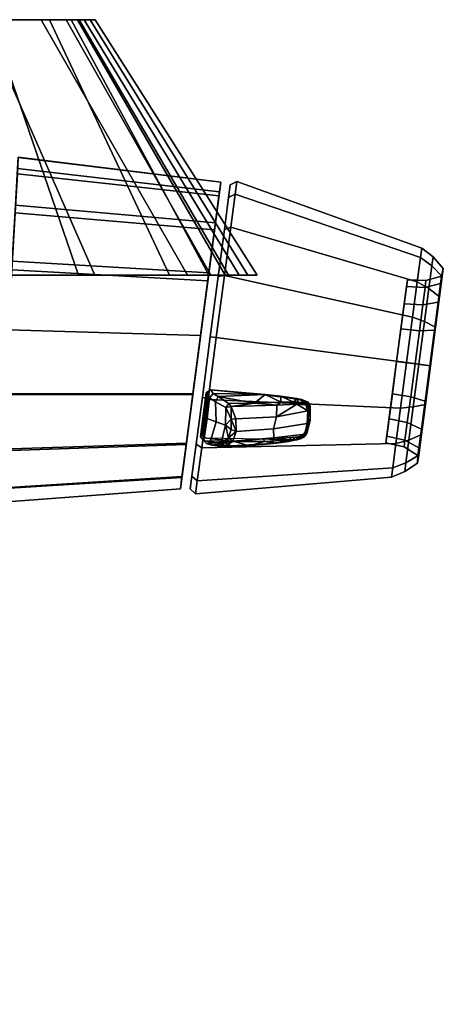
# Model space of a CAD drawing. Header units: millimetres. Extents: x -123 to 123, y -192 to 0.
# Tile 3 of 3: x 41 to 123, y -192 to 0. Entities that reach past the tile are written whole.
import ezdxf

# ---------------------------------------------------------------- set-up
doc = ezdxf.new("R2010")
doc.units = ezdxf.units.MM
doc.header["$MEASUREMENT"] = 0
doc.layers.add('CHROME01', color=9, linetype='Continuous')
doc.layers.add('CHROME03', color=250, linetype='Continuous')

msp = doc.modelspace()

# ---------------------------------------------------------------- meshes
at = {"layer": 'CHROME01'}
mesh = msp.add_polyface(dxfattribs=at)
corners = [(80.65, -49.79, 28.17), (79.45, -49.96, 27.41), (77.9, -61.71, 29.86), (79.06, -61.86, 30.69), (77.9, -61.71, -29.8), (79.45, -49.96, -27.35), (80.65, -49.79, -28.1), (79.06, -61.86, -30.62), (76.02, -61.44, 30.1), (79.95, -31.6, -0.33), (77.53, -49.95, 27.78), (78.81, -40.23, 21.18), (78.78, -40.44, -21.39), (77.51, -50.09, -27.84), (76.02, -61.44, -30.1), (39.26, -48.65, 30.19), (38.55, -60.35, 32.21), (76.02, -61.44, 30.1), (77.42, -50.81, 28.13), (39.93, -37.57, 23.66), (78.72, -40.89, 21.83), (40.37, -30.01, 13.81), (79.59, -34.31, 12.54), (40.55, -26.79, 1.38), (79.94, -31.61, 1.03), (40.55, -26.76, -0.09), (79.95, -31.6, -0.33), (40.42, -28.97, -11.07), (79.7, -33.47, -10.5), (40.02, -36.07, -21.49), (78.9, -39.53, -20.43), (39.37, -47.02, -28.56), (77.62, -49.25, -27.47), (38.55, -60.35, -31.12), (76.02, -61.44, -30.1), (55.5, 0, 0), (54.53, 0, -10.69), (53.33, 0, 16.5), (17.55, 0, 22.79), (35.13, 0, 22.16), (33.58, 0, -27.23), (17.26, 0, -27.8), (46.6, 0, 21.52), (45, 0, -26.62), (50.8, 0, 20.51), (49.85, 0, -25.46), (52.4, 0, 18.87), (52.06, 0, -21), (55.43, -49.7, -28.35), (27.88, -49.7, -29.21), (17.26, 0, -27.8), (33.58, 0, -27.23), (77.99, -49.7, -26.82), (73.5, -49.7, -27.48), (45, 0, -26.62), (49.85, 0, -25.46), (54.53, 0, -10.69), (85.2, -49.7, -11.93), (80.81, -49.7, -23), (52.06, 0, -21), (87, -49.7, 0), (55.5, 0, 0), (81.42, -49.7, 20.11), (83.55, -49.7, 17), (53.33, 0, 16.5), (52.4, 0, 18.87), (77.65, -49.7, 21.89), (50.8, 0, 20.51), (52.29, -49.7, 24.66), (70, -49.7, 23.2), (46.6, 0, 21.52), (35.13, 0, 22.16), (25.38, -49.7, 26.07), (17.55, 0, 22.79), (30.3, -21.7, -38.5), (27.11, -29.16, -38.5), (26.07, -28.07, -40), (28.8, -21.7, -40), (27.46, -14.59, -38.5), (26.37, -15.63, -40), (28.8, -21.7, -40), (20, -21.7, -40), (26.37, -15.63, -40), (30.3, -21.7, -24), (27.11, -29.16, -24), (27.11, -29.16, -38.5), (30.3, -21.7, -38.5), (27.46, -14.59, -24), (27.46, -14.59, -38.5)]
mesh.append_faces([[corners[k] for k in face] for face in [(0, 1, 2, 3), (4, 5, 6, 7), (8, 9, 10, 10), (10, 9, 11, 11), (12, 9, 13, 13), (13, 9, 14, 14), (15, 16, 17, 18), (19, 15, 18, 20), (21, 19, 20, 22), (23, 21, 22, 24), (25, 23, 24, 26), (27, 25, 26, 28), (29, 27, 28, 30), (31, 29, 30, 32), (33, 31, 32, 34), (35, 36, 37, 37), (38, 39, 40, 41), (39, 42, 43, 40), (44, 45, 43, 42), (46, 47, 45, 44), (37, 36, 47, 46), (48, 49, 50, 51), (52, 53, 54, 55), (54, 53, 48, 51), (56, 57, 58, 59), (58, 52, 55, 59), (60, 57, 56, 61), (62, 63, 64, 65), (66, 62, 65, 67), (68, 69, 70, 71), (72, 68, 71, 73), (64, 63, 60, 61), (69, 66, 67, 70), (74, 75, 76, 77), (78, 74, 77, 79), (80, 81, 82, 82), (83, 84, 85, 86), (87, 83, 86, 88)]])
mesh = msp.add_polyface(dxfattribs=at)
corners = [(75.38, -89.75, 12.21), (76.23, -83.35, 21.71), (75.15, -82.62, 21.13), (74.33, -88.85, 11.88), (77.47, -73.93, 28.17), (76.36, -73.46, 27.41), (79.06, -61.86, 30.69), (77.9, -61.71, 29.86), (77.9, -61.71, -29.8), (79.06, -61.86, -30.62), (77.47, -73.93, -28.1), (76.36, -73.46, -27.35), (76.23, -83.35, -21.64), (75.15, -82.62, -21.06), (75.38, -89.75, -12.14), (74.33, -88.85, -11.82), (75.05, -92.25, 0.03), (74.01, -91.29, 0.03), (114.04, -82.5, 15.92), (114.95, -75.59, 20.66), (77.47, -73.93, 28.17), (76.23, -83.35, 21.71), (79.06, -61.86, 30.69), (116.12, -66.74, 22.51), (117.28, -57.89, 20.66), (80.65, -49.79, 28.17), (75.05, -92.25, 0.03), (113.18, -89.02, 0.03), (113.43, -87.19, 8.96), (75.38, -89.75, 12.21), (117.28, -57.89, -20.59), (116.12, -66.74, -22.44), (79.06, -61.86, -30.62), (80.65, -49.79, -28.1), (114.95, -75.59, -20.59), (77.47, -73.93, -28.1), (114.04, -82.5, -15.86), (76.23, -83.35, -21.64), (113.43, -87.19, -8.89), (75.38, -89.75, -12.14), (114.95, -75.59, -20.59), (116.12, -66.74, -22.44), (118.5, -67.05, -21.03), (117.41, -75.35, -19.3), (114.04, -82.5, -15.86), (116.55, -81.82, -14.86), (113.43, -87.19, -8.89), (115.98, -86.22, -8.33), (113.18, -89.02, 0.03), (115.75, -87.94, 0.03), (116.55, -81.82, 14.93), (114.04, -82.5, 15.92), (113.43, -87.19, 8.96), (115.98, -86.22, 8.4), (116.12, -66.74, 22.51), (114.95, -75.59, 20.66), (117.41, -75.35, 19.37), (118.5, -67.05, 21.1), (118.59, -60.53, 15), (117.75, -66.96, 16.35), (114.17, -66.49, 16.03), (115, -60.18, 14.72), (116.9, -73.38, 15), (113.34, -72.79, 14.72), (116.24, -78.39, 11.57), (112.7, -77.7, 11.35), (115.79, -81.8, 6.51), (112.26, -81.04, 6.39), (115.62, -83.13, 0.03), (115.79, -81.8, -6.45), (112.26, -81.04, -6.32), (112.09, -82.35, 0.03), (116.24, -78.39, -11.5), (112.7, -77.7, -11.28), (117.75, -66.96, -16.28), (118.59, -60.53, -14.94), (115, -60.18, -14.65), (114.17, -66.49, -15.97), (113.34, -72.79, -14.65), (116.9, -73.38, -14.94), (72.09, -91.28, -0.33), (79.95, -31.6, -0.33), (76.02, -61.44, 30.1), (76.02, -61.44, -30.1)]
mesh.append_faces([[corners[k] for k in face] for face in [(0, 1, 2, 3), (1, 4, 5, 2), (4, 6, 7, 5), (8, 9, 10, 11), (11, 10, 12, 13), (12, 14, 15, 13), (14, 16, 17, 15), (17, 16, 0, 3), (18, 19, 20, 21), (22, 23, 24, 25), (20, 19, 23, 22), (26, 27, 28, 29), (29, 28, 18, 21), (30, 31, 32, 33), (31, 34, 35, 32), (34, 36, 37, 35), (36, 38, 39, 37), (38, 27, 26, 39), (40, 41, 42, 43), (44, 40, 43, 45), (46, 44, 45, 47), (48, 46, 47, 49), (50, 51, 52, 53), (54, 55, 56, 57), (55, 51, 50, 56), (48, 49, 53, 52), (58, 59, 60, 61), (62, 63, 60, 59), (62, 64, 65, 63), (64, 66, 67, 65), (68, 69, 70, 71), (69, 72, 73, 70), (74, 75, 76, 77), (66, 68, 71, 67), (78, 73, 72, 79), (79, 74, 77, 78), (80, 81, 82, 82), (81, 80, 83, 83)]])
mesh = msp.add_polyface(dxfattribs=at)
corners = [(81.89, -40.37, 21.71), (80.66, -40.8, 21.13), (79.45, -49.96, 27.41), (80.65, -49.79, 28.17), (82.73, -33.97, 12.21), (81.48, -34.57, 11.88), (83.06, -31.47, 0.03), (81.8, -32.13, 0.03), (82.73, -33.97, -12.14), (81.48, -34.57, -11.82), (81.89, -40.37, -21.64), (80.66, -40.8, -21.06), (79.45, -49.96, -27.35), (80.65, -49.79, -28.1), (81.89, -40.37, -21.64), (82.73, -33.97, -12.14), (118.81, -46.29, -8.89), (118.19, -50.99, -15.86), (83.06, -31.47, 0.03), (119.05, -44.46, 0.03), (82.73, -33.97, 12.21), (118.81, -46.29, 8.96), (81.89, -40.37, 21.71), (118.19, -50.99, 15.92), (80.65, -49.79, 28.17), (117.28, -57.89, 20.66), (117.28, -57.89, -20.59), (80.65, -49.79, -28.1), (122.23, -54.99, 12.48), (122.71, -51.31, 7.03), (123.05, -49.96, 7.63), (122.52, -53.95, 13.55), (123.25, -48.4, 0.03), (122.9, -49.88, 0.03), (123.05, -49.96, -7.56), (122.71, -51.31, -6.96), (122.52, -53.95, -13.49), (122.23, -54.99, -12.42), (117.28, -57.89, -20.59), (118.19, -50.99, -15.86), (120.44, -52.29, -14.86), (119.59, -58.76, -19.3), (121.75, -59.82, -17.51), (121.02, -47.89, -8.33), (118.81, -46.29, -8.89), (121.25, -46.17, 0.03), (119.05, -44.46, 0.03), (121.02, -47.89, 8.4), (120.44, -52.29, 14.93), (119.59, -58.76, 19.37), (121.75, -59.82, 17.58), (118.19, -50.99, 15.92), (117.28, -57.89, 20.66), (118.81, -46.29, 8.96), (119.25, -55.52, 11.57), (119.7, -52.11, 6.51), (122.71, -51.31, 7.03), (122.23, -54.99, 12.48), (122.23, -54.99, -12.42), (122.71, -51.31, -6.96), (119.7, -52.11, -6.45), (119.25, -55.52, -11.5), (119.87, -50.78, 0.03), (116.26, -50.62, 0.03), (116.09, -51.93, -6.32), (122.9, -49.88, 0.03), (116.09, -51.93, 6.39), (115.65, -55.27, 11.35), (115.65, -55.27, -11.28), (78.81, -40.23, 21.18), (79.95, -31.6, -0.33), (79.66, -33.78, 11.3), (78.78, -40.44, -21.39), (79.64, -33.96, -11.73)]
mesh.append_faces([[corners[k] for k in face] for face in [(0, 1, 2, 3), (0, 4, 5, 1), (4, 6, 7, 5), (7, 6, 8, 9), (9, 8, 10, 11), (12, 11, 10, 13), (14, 15, 16, 17), (15, 18, 19, 16), (18, 20, 21, 19), (22, 23, 21, 20), (24, 25, 23, 22), (17, 26, 27, 14), (28, 29, 30, 31), (32, 30, 29, 33), (34, 32, 33, 35), (36, 34, 35, 37), (38, 39, 40, 41), (36, 42, 41, 40), (40, 43, 34, 36), (40, 39, 44, 43), (45, 32, 34, 43), (44, 46, 45, 43), (45, 47, 30, 32), (47, 48, 31, 30), (49, 50, 31, 48), (51, 52, 49, 48), (53, 47, 45, 46), (51, 48, 47, 53), (54, 55, 56, 57), (58, 59, 60, 61), (60, 62, 63, 64), (62, 60, 59, 65), (62, 55, 66, 63), (65, 56, 55, 62), (54, 67, 66, 55), (61, 60, 64, 68), (69, 70, 71, 71), (70, 72, 73, 73)]])
mesh = msp.add_polyface(dxfattribs=at)
corners = [(73.23, -82.65, 21.18), (72.09, -91.28, -0.33), (74.5, -72.93, 27.78), (76.02, -61.44, 30.1), (76.02, -61.44, -30.1), (74.52, -72.79, -27.84), (73.25, -82.43, -21.39), (72.4, -88.92, -11.73), (37.14, -83.88, 22.98), (36.71, -91.31, 12.49), (72.38, -89.1, 11.3), (73.23, -82.65, 21.18), (0, -84.34, 23.66), (0, -92.14, 12.93), (37.79, -72.99, 29.83), (74.5, -72.93, 27.78), (0, -73.02, 30.61), (-37.33, -73, 29.85), (-36.69, -83.89, 22.99), (38.55, -60.35, 32.21), (76.02, -61.44, 30.1), (0, -59.94, 33), (-38.09, -60.34, 32.22), (37.8, -72.75, -28.91), (38.55, -60.35, -31.12), (76.02, -61.44, -30.1), (74.52, -72.79, -27.84), (0, -72.74, -29.32), (0, -59.94, -31.5), (-37.34, -72.75, -28.92), (-38.09, -60.34, -31.13), (37.15, -83.58, -22.46), (73.25, -82.43, -21.39), (0, -84.01, -22.87), (-36.7, -83.59, -22.47), (36.72, -91.15, -12.39), (72.4, -88.92, -11.73), (0, -92, -12.64), (-36.27, -91.17, -12.4), (-31.4, -55.57, -43.47), (-24.16, -175.9, -44.29), (-13.7, -55.57, -44.56), (-13.7, -55.57, -75.6), (-15.09, -62.42, -75.6), (-31.4, -55.57, -75.6), (-18.83, -68.02, -75.6), (-15.09, -62.42, -75.6), (-13.7, -55.57, -75.6), (-13.7, -55.57, -19.5), (-15.09, -62.42, -19.5), (-18.83, -68.02, -75.6), (-18.83, -68.02, -19.5), (-24.23, -71.75, -75.6), (-24.23, -71.75, -19.5), (-20.89, -65.98, -76.39), (-31.4, -55.57, -76.39), (-17.76, -61.3, -76.39), (-16.6, -55.57, -76.39), (-25.4, -69.09, -76.39), (-17.76, -61.3, -76.39), (-16.6, -55.57, -76.39), (-16.6, -55.57, -75.3), (-17.76, -61.3, -75.3), (-20.89, -65.98, -76.39), (-20.89, -65.98, -75.3), (-25.4, -69.09, -76.39), (-25.4, -69.09, -75.3), (-24.78, -61.88, -76.4), (-24.78, -61.88, -78.4), (-22.25, -55.57, -78.4), (-22.25, -55.57, -76.4), (-23.95, -62.67, -84.7), (-25.03, -61.64, -86.2), (-22.6, -55.57, -86.2), (-21.1, -55.57, -84.7), (-23.95, -62.67, -79.21), (-23.95, -62.67, -84.7), (-21.1, -55.57, -84.7), (-21.1, -55.57, -79.21), (-23.95, -62.67, -79.21), (-21.1, -55.57, -79.21), (-22.25, -55.57, -78.4), (-24.78, -61.88, -78.4)]
mesh.append_faces([[corners[k] for k in face] for face in [(0, 1, 2, 2), (2, 1, 3, 3), (4, 1, 5, 5), (5, 1, 6, 6), (6, 1, 7, 7), (8, 9, 10, 11), (12, 13, 9, 8), (14, 8, 11, 15), (16, 12, 8, 14), (17, 18, 12, 16), (19, 14, 15, 20), (21, 16, 14, 19), (22, 17, 16, 21), (23, 24, 25, 26), (27, 28, 24, 23), (29, 30, 28, 27), (31, 23, 26, 32), (33, 27, 23, 31), (34, 29, 27, 33), (35, 31, 32, 36), (37, 33, 31, 35), (38, 34, 33, 37), (39, 40, 41, 41), (42, 43, 44, 44), (45, 44, 43, 43), (46, 47, 48, 49), (50, 46, 49, 51), (52, 50, 51, 53), (54, 55, 56, 56), (57, 56, 55, 55), (58, 55, 54, 54), (59, 60, 61, 62), (63, 59, 62, 64), (65, 63, 64, 66), (67, 68, 69, 70), (71, 72, 73, 74), (75, 76, 77, 78), (79, 80, 81, 82)]])
mesh = msp.add_polyface(dxfattribs=at)
corners = [(72.09, -91.28, -0.33), (73.23, -82.65, 21.18), (72.38, -89.1, 11.3), (36.71, -91.31, 12.49), (36.56, -93.94, -0.09), (72.09, -91.28, -0.33), (72.38, -89.1, 11.3), (0, -92.14, 12.93), (0, -94.94, 0), (-36.26, -91.33, 12.5), (-36.12, -93.96, -0.09), (-36.69, -83.89, 22.99), (0, -84.34, 23.66), (36.72, -91.15, -12.39), (72.4, -88.92, -11.73), (0, -92, -12.64), (-36.27, -91.17, -12.4), (-16.98, -179.35, -58.14), (-16.62, -165.96, -60.41), (-16.91, -175.9, -44.78), (-13.7, -55.57, -59.93), (-13.7, -55.57, -44.56), (-13.7, -55.57, -59.93), (-16.62, -165.96, -60.41), (-24.01, -165.96, -61.41), (-22.55, -55.57, -61.39), (-18.1, -184.6, -57.24), (-21.3, -188.94, -56.55), (-24.01, -165.96, -61.41), (-16.98, -179.35, -58.14), (-16.62, -165.96, -60.41), (-26.02, -191.61, -56.13), (-16.91, -175.9, -44.78), (-18.28, -181.97, -44.7), (-18.1, -184.6, -57.24), (-16.98, -179.35, -58.14), (-21.58, -186.3, -44.48), (-21.3, -188.94, -56.55), (-26.17, -188.91, -44.29), (-26.02, -191.61, -56.13), (-13.7, -55.57, -44.56), (-24.16, -175.9, -44.29), (-16.91, -175.9, -44.78), (-24.16, -175.9, -44.29), (-18.28, -181.97, -44.7), (-16.91, -175.9, -44.78), (-21.58, -186.3, -44.48), (-26.17, -188.91, -44.29), (-21.14, -176.48, -68.33), (-31.31, -180.51, -67.36), (-23.45, -172.95, -69.17), (-20.38, -180.41, -67.38), (-23.6, -187.99, -65.56), (-21.14, -184.35, -66.44), (-26.98, -169.4, -69.41), (-22.9, -172, -68.78), (-23.45, -172.95, -69.17), (-27.36, -170.44, -69.78), (-20.22, -175.97, -67.83), (-21.14, -176.48, -68.33), (-19.38, -180.27, -66.8), (-20.38, -180.41, -67.38), (-20.22, -184.58, -65.76), (-21.14, -184.35, -66.44), (-22.9, -188.54, -64.81), (-23.6, -187.99, -65.56), (-27.36, -190.39, -64.99), (-26.98, -191.15, -64.19), (-20.22, -182.32, -56.37), (-20.22, -184.58, -65.76), (-19.38, -180.27, -66.8), (-19.38, -178.02, -57.4), (-20.22, -175.97, -67.83), (-20.22, -173.71, -58.43), (-22.9, -172, -68.78), (-22.9, -169.75, -59.39), (-26.98, -169.4, -69.41), (-26.98, -167.14, -60.01), (-22.9, -188.54, -64.81), (-22.9, -186.29, -55.41), (-26.98, -188.89, -54.79), (-26.98, -191.15, -64.19)]
mesh.append_faces([[corners[k] for k in face] for face in [(0, 1, 2, 2), (3, 4, 5, 6), (7, 8, 4, 3), (9, 10, 8, 7), (11, 9, 7, 12), (4, 13, 14, 5), (8, 15, 13, 4), (10, 16, 15, 8), (17, 18, 19, 19), (20, 21, 19, 18), (22, 23, 24, 25), (26, 27, 28, 28), (29, 28, 30, 30), (31, 28, 27, 27), (29, 26, 28, 28), (32, 33, 34, 35), (36, 37, 34, 33), (38, 39, 37, 36), (40, 41, 42, 42), (43, 44, 45, 45), (43, 46, 44, 44), (43, 47, 46, 46), (48, 49, 50, 50), (51, 49, 48, 48), (52, 49, 53, 53), (54, 55, 56, 57), (55, 58, 59, 56), (58, 60, 61, 59), (60, 62, 63, 61), (63, 62, 64, 65), (66, 65, 64, 67), (68, 69, 70, 71), (70, 72, 73, 71), (72, 74, 75, 73), (74, 76, 77, 75), (78, 79, 80, 81), (69, 68, 79, 78)]])
mesh = msp.add_polyface(dxfattribs=at)
corners = [(118.99, -80.75, 13.55), (118.98, -79.67, 12.48), (119.69, -74.26, 16.19), (119.76, -74.88, 17.58), (120.6, -67.33, 17.64), (120.76, -67.35, 19.15), (121.51, -60.4, 16.19), (121.75, -59.82, 17.58), (122.23, -54.99, 12.48), (122.52, -53.95, 13.55), (121.75, -59.82, -17.51), (122.52, -53.95, -13.49), (122.23, -54.99, -12.42), (121.51, -60.4, -16.13), (120.6, -67.33, -17.57), (120.76, -67.35, -19.09), (119.69, -74.26, -16.13), (119.76, -74.88, -17.51), (118.98, -79.67, -12.42), (118.99, -80.75, -13.49), (118.49, -83.35, -6.96), (118.47, -84.75, -7.56), (118.3, -84.79, 0.03), (118.26, -86.31, 0.03), (118.49, -83.35, 7.03), (118.47, -84.75, 7.63), (116.55, -81.82, 14.93), (115.98, -86.22, 8.4), (118.5, -67.05, -21.03), (119.59, -58.76, -19.3), (116.12, -66.74, -22.44), (117.28, -57.89, -20.59), (117.41, -75.35, -19.3), (116.55, -81.82, -14.86), (115.98, -86.22, -8.33), (115.75, -87.94, 0.03), (119.59, -58.76, 19.37), (118.5, -67.05, 21.1), (117.28, -57.89, 20.66), (116.12, -66.74, 22.51), (117.41, -75.35, 19.37), (116.9, -73.38, 15), (117.75, -66.96, 16.35), (120.6, -67.33, 17.64), (119.69, -74.26, 16.19), (118.59, -60.53, 15), (121.51, -60.4, 16.19), (119.25, -55.52, 11.57), (122.23, -54.99, 12.48), (118.98, -79.67, 12.48), (116.24, -78.39, 11.57), (115, -60.18, 14.72), (115.65, -55.27, 11.35), (122.23, -54.99, -12.42), (119.25, -55.52, -11.5), (118.59, -60.53, -14.94), (121.51, -60.4, -16.13), (115.62, -83.13, 0.03), (115.79, -81.8, 6.51), (118.49, -83.35, 7.03), (118.3, -84.79, 0.03), (118.49, -83.35, -6.96), (115.79, -81.8, -6.45), (116.9, -73.38, -14.94), (116.24, -78.39, -11.5), (118.98, -79.67, -12.42), (119.69, -74.26, -16.13), (117.75, -66.96, -16.28), (120.6, -67.33, -17.57), (115.65, -55.27, -11.28), (115, -60.18, -14.65)]
mesh.append_faces([[corners[k] for k in face] for face in [(0, 1, 2, 3), (2, 4, 5, 3), (4, 6, 7, 5), (6, 8, 9, 7), (10, 11, 12, 13), (10, 13, 14, 15), (15, 14, 16, 17), (17, 16, 18, 19), (19, 18, 20, 21), (21, 20, 22, 23), (24, 25, 23, 22), (1, 0, 25, 24), (26, 27, 25, 0), (10, 15, 28, 29), (30, 31, 29, 28), (17, 32, 28, 15), (19, 33, 32, 17), (19, 21, 34, 33), (21, 23, 35, 34), (25, 27, 35, 23), (5, 7, 36, 37), (36, 38, 39, 37), (40, 3, 5, 37), (40, 26, 0, 3), (41, 42, 43, 44), (43, 42, 45, 46), (45, 47, 48, 46), (49, 50, 41, 44), (47, 45, 51, 52), (53, 54, 55, 56), (57, 58, 59, 60), (60, 61, 62, 57), (63, 64, 65, 66), (67, 63, 66, 68), (55, 67, 68, 56), (49, 59, 58, 50), (61, 65, 64, 62), (55, 54, 69, 70)]])
at = {"layer": 'CHROME03'}
mesh = msp.add_polyface(dxfattribs=at)
corners = [(115, -60.18, -14.65), (115.65, -55.27, -11.28), (114.17, -66.49, 0.03), (116.09, -51.93, -6.32), (116.26, -50.62, 0.03), (116.09, -51.93, 6.39), (115.65, -55.27, 11.35), (115, -60.18, 14.72), (113.34, -72.79, 14.72), (112.7, -77.7, 11.35), (112.26, -81.04, 6.39), (112.09, -82.35, 0.03), (112.26, -81.04, -6.32), (112.7, -77.7, -11.28), (114.17, -66.49, 16.03), (113.34, -72.79, -14.65), (114.17, -66.49, -15.97), (96.82, -74.36, 25.63), (96.29, -74.28, 25.32), (95.65, -73.94, 26.01), (94.94, -73.92, 25.7), (96.82, -74.67, 25.05), (97.19, -74.79, 25.37), (97.35, -75.29, 25.11), (97.03, -75.28, 24.73), (95.82, -74.52, 26.37), (94.73, -74.79, 26.96), (96.52, -74.92, 26.11), (96.9, -75.06, 25.87), (96.92, -76.13, 25.75), (94.98, -74.44, 26.73), (94.14, -74.4, 27.07), (96.5, -74.68, 26.07), (94.7, -73.74, 26.26), (97.19, -74.79, 25.37), (97.35, -75.29, 25.11), (96.82, -74.36, 25.63), (95.65, -73.94, 26.01), (94.7, -73.74, 26.26), (91.55, -73.27, 26.96)]
mesh.append_faces([[corners[k] for k in face] for face in [(0, 1, 2, 2), (1, 3, 2, 2), (4, 5, 2, 2), (5, 6, 2, 2), (4, 2, 3, 3), (7, 2, 6, 6), (8, 9, 2, 2), (10, 11, 2, 2), (12, 13, 2, 2), (9, 10, 2, 2), (14, 8, 2, 2), (15, 16, 2, 2), (15, 2, 13, 13), (0, 2, 16, 16), (14, 2, 7, 7), (17, 18, 19, 19), (19, 18, 20, 20), (21, 22, 23, 24), (18, 22, 21, 21), (18, 17, 22, 22), (25, 26, 27, 27), (28, 27, 29, 29), (26, 30, 31, 31), (25, 30, 26, 26), (27, 32, 25, 25), (27, 28, 32, 32), (19, 20, 33, 33), (26, 29, 27, 27), (34, 28, 35, 35), (36, 28, 34, 34), (36, 32, 28, 28), (37, 32, 36, 36), (37, 25, 32, 32), (37, 38, 30, 25), (38, 31, 30, 30), (39, 31, 38, 38)]])
mesh = msp.add_polyface(dxfattribs=at)
corners = [(112.26, -81.04, -6.32), (114.17, -66.49, 0.03), (112.09, -82.35, 0.03), (93.98, -81.27, 21.42), (94.36, -81.67, 21.47), (92.89, -81.83, 21.58), (95.8, -81.38, 21.49), (95.4, -81.03, 21.38), (96.72, -80.46, 22.11), (96.38, -81.01, 21.74), (96.03, -80.72, 21.52), (96.38, -80.2, 21.86), (95.79, -81.39, 22.33), (96.1, -81.24, 22.27), (96.32, -80.66, 23.1), (93.97, -81.92, 22.38), (94.26, -81.81, 22.65), (93.13, -82.06, 22.61), (94.83, -81.74, 22.18), (95.61, -81.53, 22.08), (96.5, -80.6, 22.96), (96.92, -76.13, 25.75), (97.1, -76.04, 25.61), (96.9, -75.06, 25.87), (96.89, -78.55, 24.65), (96.74, -78.61, 24.78), (97.03, -77.82, 23.37), (97.37, -78.03, 23.65), (97.03, -75.28, 24.73), (97.35, -75.29, 25.11), (90.29, -81.37, 26.24), (94.73, -74.79, 26.96), (90.82, -77.3, 28.61), (90.21, -79.6, 27.96), (97.35, -75.29, 25.11), (96.72, -80.46, 22.11), (96.38, -81.01, 21.74), (95.8, -81.38, 21.49), (94.36, -81.67, 21.47), (92.89, -81.83, 21.58), (97.37, -78.03, 23.65)]
mesh.append_faces([[corners[k] for k in face] for face in [(0, 1, 2, 2), (3, 4, 5, 5), (3, 6, 4, 4), (7, 6, 3, 3), (8, 9, 10, 11), (9, 7, 10, 10), (6, 7, 9, 9), (12, 13, 14, 14), (15, 16, 17, 17), (18, 16, 15, 15), (18, 12, 16, 16), (19, 12, 18, 18), (13, 12, 19, 19), (14, 13, 20, 20), (21, 22, 23, 23), (20, 24, 25, 14), (25, 24, 22, 21), (11, 26, 27, 8), (28, 29, 27, 26), (14, 16, 12, 12), (14, 30, 16, 16), (21, 31, 32, 32), (33, 25, 21, 32), (14, 25, 33, 30), (34, 23, 22, 22), (13, 35, 20, 20), (13, 36, 35, 35), (13, 19, 37, 36), (18, 37, 19, 19), (18, 38, 37, 37), (15, 38, 18, 18), (15, 39, 38, 38), (17, 39, 15, 15), (35, 40, 24, 20), (24, 40, 34, 22)]])
mesh = msp.add_polyface(dxfattribs=at)
corners = [(81.98, -79.74, 30.05), (80.86, -78.91, 28.89), (81.47, -81.35, 28.74), (80.92, -75.47, 31.07), (81.95, -77.75, 30.84), (80, -82.43, 27.02), (77.33, -77.63, 27.49), (77.74, -73.62, 30.13), (77.1, -72.59, 28.86), (76.51, -77.07, 26.72), (75.97, -81.15, 23.87), (76.63, -81.87, 25.3), (77.88, -82.19, 26.06), (79.05, -78.23, 28.12), (78.91, -74.35, 30.63), (81.94, -75.3, 31.39), (78.44, -72.73, 30.18), (79.43, -73.36, 30.66), (77.99, -72.01, 29.27), (81.51, -74.66, 31.23), (82.85, -77.65, 31.33), (82.92, -80.11, 30.47), (76.68, -81.95, 23.47), (76.72, -81.37, 23.14), (82.59, -82.09, 22.68), (88.23, -81.59, 21.98), (77.16, -82.48, 24.5), (78.18, -82.79, 25.16), (80.93, -82.98, 26.91), (80.4, -83.06, 26.33), (82.28, -81.99, 28.8), (85.46, -82.91, 25.06), (76.8, -76.89, 26.34), (76.27, -80.94, 23.51), (77.39, -72.44, 28.47), (77.96, -72.01, 28.59), (86.51, -74.62, 29.9)]
mesh.append_faces([[corners[k] for k in face] for face in [(0, 1, 2, 2), (3, 1, 4, 4), (5, 2, 1, 1), (0, 4, 1, 1), (6, 7, 8, 9), (10, 11, 6, 9), (11, 12, 13, 6), (13, 14, 7, 6), (1, 3, 14, 13), (12, 5, 1, 13), (15, 3, 4, 4), (16, 7, 14, 17), (7, 16, 18, 8), (3, 15, 19, 19), (4, 20, 15, 15), (21, 4, 0, 0), (22, 23, 24, 24), (25, 24, 23, 23), (22, 26, 11, 10), (26, 27, 12, 11), (28, 5, 29, 29), (28, 2, 5, 5), (2, 21, 0, 0), (30, 2, 28, 28), (31, 28, 29, 29), (14, 3, 19, 17), (29, 5, 12, 27), (9, 32, 33, 10), (9, 8, 34, 32), (23, 22, 10, 33), (8, 18, 35, 34), (36, 17, 19, 19), (24, 26, 22, 22), (31, 27, 24, 24), (26, 24, 27, 27)]])
mesh = msp.add_polyface(dxfattribs=at)
corners = [(82.85, -77.65, 31.33), (81.95, -77.75, 30.84), (82.92, -80.11, 30.47), (93.98, -81.27, 21.42), (92.89, -81.83, 21.58), (88.23, -81.59, 21.98), (77.96, -72.01, 28.59), (77.99, -72.01, 29.27), (87.93, -72.98, 27.17), (88.61, -72.92, 27.53), (94.7, -73.74, 26.26), (94.94, -73.92, 25.7), (91.55, -73.27, 26.96), (88.48, -82.06, 22.07), (82.59, -82.09, 22.68), (81.47, -81.35, 28.74), (82.28, -81.99, 28.8), (85.46, -82.91, 25.06), (89.9, -82.46, 24.28), (80.93, -82.98, 26.91), (90.8, -82.39, 23.37), (94.26, -81.81, 22.65), (93.13, -82.06, 22.61), (81.94, -75.3, 31.39), (86.51, -74.62, 29.9), (81.51, -74.66, 31.23), (90.88, -75.02, 28.61), (91.72, -74.45, 28.05), (94.73, -74.79, 26.96), (94.14, -74.4, 27.07), (90.29, -81.37, 26.24), (90.82, -77.3, 28.61), (90.21, -79.6, 27.96), (91.55, -73.27, 26.96), (78.44, -72.73, 30.18), (79.43, -73.36, 30.66), (92.89, -81.83, 21.58), (80.4, -83.06, 26.33), (78.18, -82.79, 25.16)]
mesh.append_faces([[corners[k] for k in face] for face in [(0, 1, 2, 2), (3, 4, 5, 5), (6, 7, 8, 8), (9, 8, 7, 7), (10, 11, 12, 12), (13, 14, 5, 5), (13, 5, 4, 4), (15, 16, 2, 2), (17, 18, 19, 19), (20, 18, 17, 17), (20, 21, 18, 18), (22, 21, 20, 20), (23, 24, 25, 25), (26, 24, 23, 23), (26, 27, 24, 24), (28, 27, 26, 26), (28, 29, 27, 27), (9, 12, 11, 8), (18, 21, 30, 30), (26, 31, 28, 28), (30, 32, 2, 16), (2, 32, 31, 0), (0, 31, 26, 23), (18, 30, 16, 19), (33, 27, 29, 29), (7, 34, 9, 9), (27, 9, 24, 24), (9, 27, 33, 33), (34, 35, 9, 9), (24, 9, 35, 35), (20, 36, 22, 22), (36, 20, 13, 13), (13, 20, 17, 17), (13, 17, 14, 14), (37, 38, 17, 17)]])

doc.saveas('drawing.dxf')
